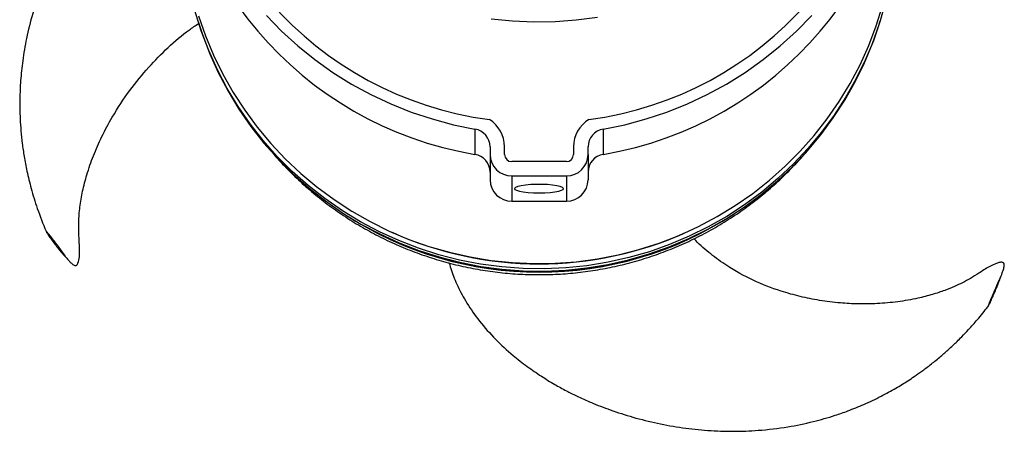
# Model space of a CAD drawing. Extents: x 3399 to 3669, y 1001 to 1515.
# Tile 1 of 3: x 3399 to 3669, y 1001 to 1114. Entities that reach past the tile are written whole.
import ezdxf

# ---------------------------------------------------------------- set-up
doc = ezdxf.new("R2010")
doc.units = 0
doc.header["$LTSCALE"] = 5
doc.layers.get('0').update_dxf_attribs({"linetype": 'CONTINUOUS'})

msp = doc.modelspace()

# ---------------------------------------------------------------- linework, layer by layer
at = {"color": 7, "linetype": 'CONTINUOUS'}
for p, q in [((3447.68, 1113.8), (3447.92, 1113.03)), ((3635.01, 1113.03), (3635.25, 1113.8)), ((3523.84, 1084.25), (3523.84, 1077.3)), ((3559.1, 1084.25), (3559.1, 1077.3)), ((3527.97, 1079.4), (3527.97, 1077.27)), ((3531.97, 1077.27), (3531.97, 1079.4)), ((3550.97, 1079.4), (3550.97, 1077.27)), ((3554.97, 1077.27), (3554.97, 1079.4)), ((3527.97, 1077.27), (3527.97, 1070.33)), ((3554.97, 1077.27), (3554.97, 1070.33)), ((3548.97, 1075.31), (3533.97, 1075.31)), ((3533.97, 1071.37), (3548.97, 1071.37)), ((3533.97, 1071.37), (3533.97, 1064.42)), ((3548.97, 1071.37), (3548.97, 1064.42)), ((3533.97, 1064.42), (3548.97, 1064.42))]:
    msp.add_line(p, q, dxfattribs=at)
at = {"color": 7, "linetype": 'CONTINUOUS', "flags": 128}
for points in [[(3636.89, 1119.62), (3635.33, 1114.04), (3633.43, 1108.56), (3631.2, 1103.2), (3628.65, 1097.99), (3625.79, 1092.94), (3622.62, 1088.06), (3619.17, 1083.38), (3615.44, 1078.91), (3611.44, 1074.66), (3607.19, 1070.66), (3602.71, 1066.92), (3598.01, 1063.45), (3593.1, 1060.26), (3588.01, 1057.37), (3582.76, 1054.78), (3577.35, 1052.5), (3571.82, 1050.55), (3566.18, 1048.93), (3560.45, 1047.64), (3554.65, 1046.69), (3548.81, 1046.09), (3542.94, 1045.83), (3537.06, 1045.91), (3531.2, 1046.35), (3525.38, 1047.12), (3519.61, 1048.24), (3513.92, 1049.7), (3508.33, 1051.49), (3502.86, 1053.6), (3497.53, 1056.03), (3492.35, 1058.78), (3487.35, 1061.82), (3482.55, 1065.15), (3477.95, 1068.76), (3473.59, 1072.63), (3469.46, 1076.75), (3465.6, 1081.11), (3462, 1085.69), (3458.69, 1090.47), (3455.68, 1095.44), (3452.97, 1100.58), (3450.58, 1105.87), (3448.51, 1111.28), (3446.78, 1116.82)], [(3447.82, 1115.35), (3449.72, 1109.88), (3451.94, 1104.54), (3454.48, 1099.34), (3457.34, 1094.29), (3460.49, 1089.43), (3463.94, 1084.76), (3467.67, 1080.3), (3471.65, 1076.06), (3475.89, 1072.07), (3480.36, 1068.34), (3485.06, 1064.88), (3489.95, 1061.69), (3495.03, 1058.81), (3500.27, 1056.22), (3505.66, 1053.95), (3511.18, 1052.01), (3516.81, 1050.39), (3522.53, 1049.1), (3528.31, 1048.16), (3534.14, 1047.55), (3540, 1047.29), (3545.86, 1047.38), (3551.71, 1047.81), (3557.52, 1048.59), (3563.27, 1049.7), (3568.95, 1051.16), (3574.52, 1052.94), (3579.98, 1055.05), (3585.3, 1057.48), (3590.47, 1060.21), (3595.45, 1063.25), (3600.25, 1066.57), (3604.83, 1070.17), (3609.19, 1074.04), (3613.31, 1078.15), (3617.16, 1082.5), (3620.75, 1087.07), (3624.05, 1091.84), (3627.06, 1096.79), (3629.76, 1101.92), (3632.15, 1107.19), (3634.21, 1112.6), (3635.93, 1118.12)], [(3466.45, 1115.47), (3470.65, 1111.17), (3475.12, 1107.12), (3479.82, 1103.34), (3484.74, 1099.84), (3489.87, 1096.64), (3495.18, 1093.75), (3500.66, 1091.18), (3506.29, 1088.94), (3512.04, 1087.03), (3517.89, 1085.47), (3523.84, 1084.25)], [(3557.52, 1114.93), (3551.71, 1114.16), (3545.86, 1113.73), (3540, 1113.64), (3534.14, 1113.9), (3528.31, 1114.5)], [(3559.1, 1084.25), (3565.04, 1085.47), (3570.9, 1087.03), (3576.65, 1088.94), (3582.27, 1091.18), (3587.75, 1093.75), (3593.06, 1096.64), (3598.19, 1099.84), (3603.11, 1103.34), (3607.81, 1107.12), (3612.28, 1111.17), (3616.49, 1115.47)], [(3447.92, 1113.03), (3448.75, 1110.52), (3450.81, 1105.12), (3453.2, 1099.85), (3455.9, 1094.72), (3458.9, 1089.77), (3462.21, 1085), (3465.79, 1080.43), (3469.65, 1076.08), (3473.76, 1071.97), (3478.12, 1068.11), (3482.7, 1064.51), (3487.49, 1061.19), (3492.48, 1058.15), (3497.64, 1055.42), (3502.96, 1052.99), (3508.42, 1050.88), (3513.99, 1049.1), (3519.67, 1047.64), (3525.42, 1046.53), (3531.23, 1045.75), (3537.07, 1045.32), (3542.93, 1045.24), (3548.79, 1045.49), (3554.62, 1046.1), (3560.4, 1047.04), (3566.11, 1048.33), (3571.74, 1049.95), (3577.26, 1051.89), (3582.65, 1054.16), (3587.89, 1056.75), (3592.97, 1059.63), (3597.86, 1062.81), (3602.55, 1066.27), (3607.02, 1070.01), (3611.26, 1074), (3615.25, 1078.23), (3618.97, 1082.69), (3622.41, 1087.36), (3625.57, 1092.22), (3628.42, 1097.26), (3630.97, 1102.46), (3633.19, 1107.81), (3635.01, 1113.03)], [(3541.47, 1066.72), (3543.02, 1066.75), (3544.5, 1066.85), (3545.81, 1067), (3546.88, 1067.19), (3547.66, 1067.43), (3548.11, 1067.69), (3548.2, 1067.96), (3547.93, 1068.23), (3547.31, 1068.48), (3546.38, 1068.7), (3545.18, 1068.87), (3543.78, 1068.99), (3542.25, 1069.06), (3540.68, 1069.06), (3539.16, 1068.99), (3537.76, 1068.87), (3536.56, 1068.7), (3535.62, 1068.48), (3535, 1068.23), (3534.73, 1067.96), (3534.82, 1067.69), (3535.27, 1067.43), (3536.05, 1067.19), (3537.13, 1067), (3538.44, 1066.85), (3539.91, 1066.75), (3541.47, 1066.72)]]:
    msp.add_lwpolyline(points, dxfattribs=at)
at = {"color": 7, "linetype": 'CONTINUOUS'}
for centre, radius, start, end in [((3540.47, 1183.04), 97, 180.3566, 262.5053), ((3542.47, 1183.04), 97, 277.4947, 359.6434), ((3540.35, 1176.07), 100.14, 180.3301, 260.5074), ((3542.58, 1176.07), 100.14, 279.4926, 359.6699), ((3523.13, 1079.38), 8.83, 0.1501, 57.9976), ((3559.8, 1079.38), 8.83, 122.0024, 179.8499), ((3523.02, 1079.37), 4.95, 0.3414, 80.4962), ((3559.91, 1079.37), 4.95, 99.5038, 179.6586), ((3523.02, 1072.42), 4.95, 0.3414, 80.4961), ((3533.92, 1077.32), 5.95, 180.4419, 270.4352), ((3533.95, 1077.29), 1.98, 180.4419, 270.4353), ((3548.98, 1077.29), 1.98, 269.5647, 359.5581), ((3549.01, 1077.32), 5.95, 269.5648, 359.5581), ((3559.91, 1072.42), 4.95, 99.5039, 179.6586), ((3533.92, 1070.37), 5.95, 180.442, 270.4351), ((3549.01, 1070.37), 5.95, 269.5649, 359.558), ((3541.47, 1142.63), 97.7, 236.7629, 303.2371), ((3541.47, 1145.69), 98.49, 245.7557, 294.2443), ((3541.47, 1142.96), 97.85, 248.181, 291.819)]:
    msp.add_arc(centre, radius, start, end, dxfattribs=at)
for points, knots in [([(3440.51, 1170.66), (3440.23, 1170.45), (3439.09, 1169.61), (3436.94, 1167.86), (3433.86, 1165.24), (3430.3, 1161.93), (3426.45, 1158.02), (3422.7, 1153.8), (3419.36, 1149.62), (3416.51, 1145.72), (3414.13, 1142.15), (3412.03, 1138.72), (3409.76, 1134.72), (3407.18, 1129.59), (3404.46, 1123.16), (3402.14, 1116.24), (3400.45, 1109.44), (3399.39, 1103.28), (3398.81, 1097.73), (3398.57, 1092.41), (3398.64, 1087.79), (3398.91, 1083.7), (3399.27, 1080.26), (3399.81, 1076.58), (3400.6, 1072.45), (3401.78, 1067.67), (3403.46, 1062.11), (3405.01, 1058.24), (3405.83, 1056.16)], [0, 0, 0, 0, 0.00813, 0.033444, 0.064843, 0.102659, 0.147024, 0.192396, 0.233804, 0.271107, 0.304202, 0.33315, 0.364166, 0.410656, 0.465901, 0.525524, 0.579663, 0.627964, 0.67046, 0.709205, 0.751817, 0.777737, 0.804616, 0.832525, 0.864418, 0.902615, 0.947588, 1, 1, 1, 1]), ([(3410.79, 1049.56), (3411.04, 1049.29), (3411.46, 1048.84), (3411.95, 1048.28), (3412.42, 1047.76), (3412.87, 1047.31), (3413.35, 1046.94), (3413.66, 1046.79), (3413.89, 1046.75), (3414.04, 1046.76), (3414.18, 1046.81), (3414.33, 1046.92), (3414.49, 1047.13), (3414.86, 1047.85), (3415.23, 1050.33), (3414.88, 1054.08), (3414.75, 1058.64), (3415.12, 1062.91), (3415.87, 1067.26), (3417.09, 1071.97), (3418.84, 1077), (3421.17, 1082.3), (3424.43, 1088.38), (3428.68, 1094.81), (3433.87, 1101.2), (3439.37, 1106.74), (3444.01, 1110.77), (3446.96, 1112.7), (3447.82, 1113.26)], [0, 0, 0, 0, 0.0156322, 0.0257083, 0.031995, 0.0443871, 0.0504209, 0.0554666, 0.0575466, 0.0593741, 0.061074, 0.0627578, 0.0662684, 0.0702292, 0.0918509, 0.1550112, 0.2069956, 0.2568895, 0.3101014, 0.3665534, 0.4327094, 0.5023364, 0.5749703, 0.6805722, 0.7783422, 0.8697523, 0.9620797, 1, 1, 1, 1]), ([(3466.42, 1079.79), (3467.59, 1078.39), (3469.95, 1075.6), (3473.78, 1071.67), (3477.83, 1067.93), (3482.09, 1064.44), (3486.54, 1061.2), (3491.17, 1058.21), (3495.97, 1055.49), (3500.92, 1053.04), (3506, 1050.88), (3511.2, 1049.02), (3516.5, 1047.45), (3521.88, 1046.18), (3527.33, 1045.22), (3532.82, 1044.57), (3538.35, 1044.24), (3543.88, 1044.22), (3549.41, 1044.51), (3554.91, 1045.12), (3560.36, 1046.04), (3565.76, 1047.27), (3571.08, 1048.8), (3576.29, 1050.64), (3581.4, 1052.76), (3586.37, 1055.18), (3591.2, 1057.87), (3595.86, 1060.83), (3600.34, 1064.05), (3604.63, 1067.53), (3608.71, 1071.23), (3612.56, 1075.18), (3615.32, 1078.26), (3616.73, 1080.08), (3617.01, 1080.45)], [0, 0, 0, 0, 0.031743, 0.063663, 0.095592, 0.127533, 0.159484, 0.191446, 0.223418, 0.255401, 0.287393, 0.319396, 0.351406, 0.383425, 0.415451, 0.447484, 0.479521, 0.511563, 0.543608, 0.575654, 0.607701, 0.639747, 0.671791, 0.703832, 0.735868, 0.767899, 0.799924, 0.831941, 0.86395, 0.895951, 0.927941, 0.959922, 0.991892, 1, 1, 1, 1]), ([(3405.82, 1056.22), (3405.83, 1056.22), (3405.84, 1056.22), (3405.91, 1056.16), (3406.17, 1055.88), (3407.05, 1054.82), (3408.52, 1052.94), (3409.91, 1051.1), (3410.71, 1049.97), (3410.94, 1049.63), (3411.07, 1049.42), (3411.13, 1049.32), (3411.16, 1049.25), (3411.15, 1049.22), (3411.04, 1049.31), (3410.72, 1049.63), (3410.11, 1050.31), (3409.24, 1051.36), (3408.27, 1052.62), (3407.35, 1053.87), (3406.58, 1054.97), (3406.08, 1055.73), (3405.87, 1056.08), (3405.82, 1056.19), (3405.82, 1056.21), (3405.82, 1056.22)], [0, 0, 0, 0, 0.0077253, 0.0159924, 0.0359821, 0.0899325, 0.2409446, 0.3955001, 0.4260369, 0.4497184, 0.4599861, 0.468972, 0.477614, 0.4866195, 0.5076265, 0.5339905, 0.6005851, 0.6785131, 0.7584996, 0.8366201, 0.9068955, 0.9623608, 0.9831151, 0.9919902, 1, 1, 1, 1]), ([(3668.26, 1043.05), (3668.47, 1043.61), (3668.83, 1044.57), (3669.28, 1045.86), (3669.47, 1046.7), (3669.4, 1047.16), (3669.34, 1047.33), (3669.23, 1047.47), (3669.04, 1047.6), (3668.71, 1047.66), (3667.93, 1047.59), (3666.76, 1047.16), (3664.78, 1046.2), (3662.62, 1044.74), (3660.22, 1043.22), (3657.99, 1042.02), (3655.63, 1040.92), (3652.89, 1039.82), (3649.52, 1038.71), (3645.21, 1037.6), (3640.13, 1036.72), (3634.62, 1036.22), (3629.35, 1036.15), (3624.04, 1036.43), (3618.72, 1037.09), (3613.27, 1038.18), (3607.11, 1039.9), (3600.25, 1042.58), (3593.78, 1046.11), (3588.63, 1049.9), (3585.63, 1052.42), (3584.28, 1053.96), (3584.12, 1054.14)], [0, 0, 0, 0, 0.01864, 0.03223, 0.042569, 0.044601, 0.046439, 0.048167, 0.049884, 0.053665, 0.058144, 0.074085, 0.091463, 0.126035, 0.15415, 0.179458, 0.204038, 0.23409, 0.270265, 0.312893, 0.370666, 0.42838, 0.482377, 0.53222, 0.591687, 0.647178, 0.703467, 0.789156, 0.875543, 0.933493, 0.992023, 1, 1, 1, 1]), ([(3516.73, 1047.44), (3516.93, 1046.76), (3517.33, 1045.35), (3518.14, 1043.23), (3519.46, 1040.19), (3521.65, 1036.18), (3525.11, 1031.27), (3529.38, 1026.46), (3533.85, 1022.35), (3538.12, 1019.02), (3541.96, 1016.38), (3545.57, 1014.17), (3548.81, 1012.39), (3552.17, 1010.71), (3556.16, 1008.93), (3561.32, 1006.92), (3567.38, 1004.97), (3574.04, 1003.31), (3580.92, 1002.09), (3587.89, 1001.35), (3594.85, 1001.11), (3602.21, 1001.39), (3609.57, 1002.26), (3616.63, 1003.71), (3622.13, 1005.28), (3626.75, 1006.89), (3630.99, 1008.6), (3635.39, 1010.68), (3639.41, 1012.89), (3642.42, 1014.73), (3644.78, 1016.3), (3646.84, 1017.75), (3649.19, 1019.52), (3651.59, 1021.47), (3653.67, 1023.29), (3655.26, 1024.75), (3656.53, 1025.97), (3657.95, 1027.39), (3659.83, 1029.36), (3662.27, 1032.08), (3663.99, 1034.23), (3664.95, 1035.43)], [0, 0, 0, 0, 0.012734, 0.026424, 0.040572, 0.071674, 0.106816, 0.145411, 0.182702, 0.210972, 0.237716, 0.262005, 0.282727, 0.300175, 0.325204, 0.356251, 0.393285, 0.432243, 0.471292, 0.510385, 0.549504, 0.58772, 0.633586, 0.673344, 0.708168, 0.729095, 0.755205, 0.784604, 0.810315, 0.831872, 0.843604, 0.857641, 0.87405, 0.892691, 0.909322, 0.920331, 0.928715, 0.93888, 0.954001, 0.974273, 1, 1, 1, 1]), ([(3664.92, 1035.42), (3664.93, 1035.44), (3664.94, 1035.48), (3664.99, 1035.63), (3665.16, 1036.09), (3665.73, 1037.5), (3666.68, 1039.74), (3667.58, 1041.81), (3668.1, 1042.95), (3668.25, 1043.26), (3668.34, 1043.41), (3668.38, 1043.48), (3668.39, 1043.48), (3668.38, 1043.42), (3668.31, 1043.19), (3668.11, 1042.61), (3667.71, 1041.6), (3667.15, 1040.2), (3666.52, 1038.72), (3665.92, 1037.38), (3665.42, 1036.31), (3665.09, 1035.66), (3664.96, 1035.43), (3664.92, 1035.39), (3664.92, 1035.41), (3664.92, 1035.42)], [0, 0, 0, 0, 0.007728, 0.015995, 0.035983, 0.089934, 0.240946, 0.395502, 0.42604, 0.44972, 0.459988, 0.468974, 0.477618, 0.486623, 0.507629, 0.533993, 0.600586, 0.678515, 0.758501, 0.836622, 0.906897, 0.962362, 0.983117, 0.991994, 1, 1, 1, 1])]:
    msp.add_open_spline(points, degree=3, knots=knots, dxfattribs=at)

doc.saveas('drawing.dxf')
